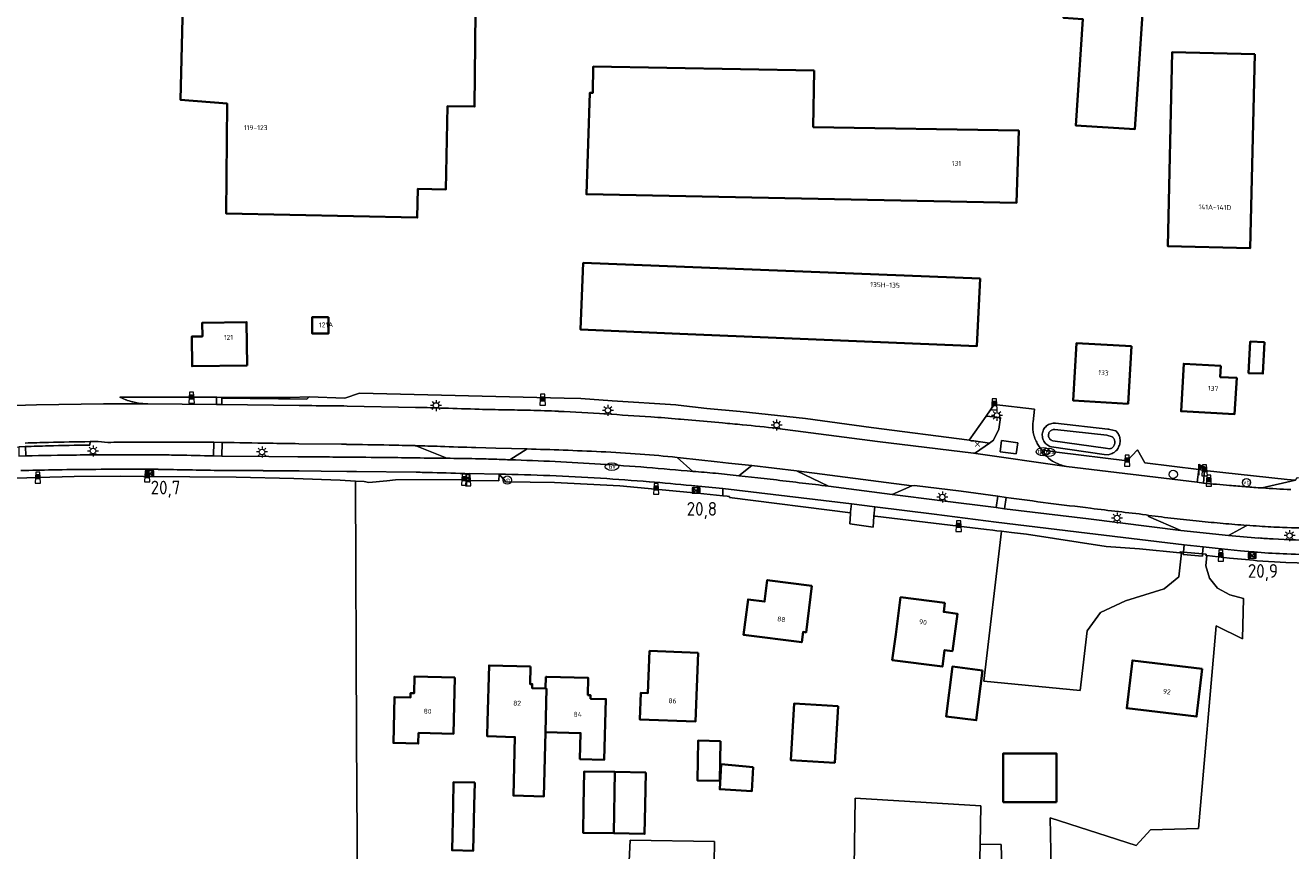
# Model space of a CAD drawing. Header units: metres. Extents: x 125158 to 132124, y 450612 to 454469.
# Tile 50 of 173: x 126433 to 126663, y 451492 to 451642. Entities that reach past the tile are written whole.
import ezdxf
from ezdxf.enums import TextEntityAlignment as Align

# ---------------------------------------------------------------- set-up
doc = ezdxf.new("R2010")
doc.units = ezdxf.units.M
doc.layers.get('0').update_dxf_attribs({"color": 8})
doc.layers.get('Defpoints').update_dxf_attribs({"color": 8})
for name, color, linetype, lineweight in [('B-XX-IE-MEUBILAIR_WEGMEUBILAIR-S', 8, 'Continuous', 25), ('B-XX-KL-ET_LS_OV_LICHTMAST-S', 8, 'Continuous', 25), ('B-XX-KL-GAS_PUT-S', 8, 'Continuous', 25), ('B-XX-KL-WATER_BRANDLEIDING_PUT-S', 8, 'Continuous', 25), ('B-XX-OG-BEBOUWING-GV', 8, 'Continuous', 35), ('B-XX-OG-BEBOUWING-T18', 8, 'Continuous', 18), ('B-XX-OG-TERREIN_CULTUURSCHEIDING-GV', 8, 'Continuous', 18), ('B-XX-OG-WATER-GV', 8, 'Continuous', 18), ('B-XX-OG-WATER_SLOOT-GV', 8, 'Continuous', 18), ('B-XX-OG-WEG-GV', 8, 'Continuous', 18), ('B-XX-VW-AFSLUITPAAL-S', 8, 'Continuous', 25), ('B-XX-VW-HECTOMETRERING-S', 8, 'Continuous', 25), ('B-XX-VW-VERKEERSTEKEN_BORD-S', 8, 'Continuous', 25), ('B-XX-VW-VERKEERSTEKEN_DRAAGCONSTRUCTIE-S', 8, 'Continuous', 25)]:
    doc.layers.add(name, color=color, linetype=linetype, lineweight=lineweight)
doc.layers.add('TOPOT30', color=1, linetype='Continuous')
doc.styles.add('ISO', font='iso', dxfattribs={"height": 5})
doc.styles.add('NLCS-ISO', font='NLCS-ISO.ttf')
doc.styles.add('NLCS-ISO-M-T18', font='NLCS-ISO.ttf', dxfattribs={"height": 1.8})

# ---------------------------------------------------------------- blocks, each defined once
blk = doc.blocks.new('SKL-WATER_BRANDKRAAN_BRANDPUT-SO')
at = {"color": 0, "linetype": 'ByBlock', "lineweight": 18}
blk.add_ellipse((0, 0), major_axis=(2.5, 0), ratio=0.54, dxfattribs=at)
at = {"color": 0, "linetype": 'ByBlock', "lineweight": 18, "style": 'NLCS-ISO'}
blk.add_text('bk', height=1.5, dxfattribs=at).set_placement((0.16, 0), align=Align.MIDDLE_CENTER)
blk = doc.blocks.new('SKL-GAS_PUT-SO')
at = {"color": 0, "linetype": 'ByBlock', "lineweight": 18}
blk.add_ellipse((0, 0), major_axis=(2.5, 0), ratio=0.601255, dxfattribs=at)
at = {"color": 0, "linetype": 'ByBlock', "lineweight": 18, "style": 'NLCS-ISO'}
blk.add_text('gas', height=1.8, dxfattribs=at).set_placement((0.12, 0.3), align=Align.MIDDLE_CENTER)
blk = doc.blocks.new('SAL-ONBEKEND SYMBOOL-SO')
at = {"color": 0, "linetype": 'ByBlock', "lineweight": -2, "const_width": 0.275, "flags": 128}
for points in [[(-0.875, 0.875), (0, 0)], [(-0.875, -0.875), (0, 0)], [(0, 0), (0.875, 0.875)], [(0, 0), (0.875, -0.875)]]:
    blk.add_lwpolyline(points, dxfattribs=at)
at = {"layer": 'Defpoints', "color": 0, "linetype": 'ByBlock', "lineweight": -2}
blk.add_point((0, 0), dxfattribs=at)
blk = doc.blocks.new('SIE-WEG_PAAL_VERKEERSBORD-SO')
at = {"color": 0, "linetype": 'ByBlock', "lineweight": 18}
blk.add_circle((0, 0), 1.5, dxfattribs=at)
at = {"color": 0, "linetype": 'ByBlock', "lineweight": 18, "style": 'NLCS-ISO'}
blk.add_text('vb', height=1.5, dxfattribs=at).set_placement((0, 0.13), align=Align.MIDDLE_CENTER)
blk = doc.blocks.new('SIE-WEG_PAAL_GRENSPAAL-SO')
at = {"linetype": 'ByBlock', "lineweight": 18}
h = blk.add_hatch(color=0, dxfattribs=at)
h.dxf.hatch_style = 1
h.paths.add_polyline_path([(0.90625, -0.5), (0.875, 0), (-0.875, 0), (-0.90625, -0.5)])
h.paths.add_polyline_path([(-0.8125, 1), (-0.84375, 0.5), (0.84375, 0.5), (0.8125, 1)])
at = {"color": 0, "linetype": 'ByBlock', "lineweight": 18}
blk.add_lwpolyline([(-1, -2), (1, -2), (0.75, 2), (-0.75, 2)], close=True, dxfattribs=at)
for points in [[(0.875, 0), (-0.875, 0)], [(0.84375, 0.5), (-0.84375, 0.5)], [(0.8125, 1), (-0.8125, 1)], [(0.90625, -0.5), (-0.90625, -0.5)]]:
    blk.add_lwpolyline(points, dxfattribs=at)
blk = doc.blocks.new('SVW-AFSLUITPAAL-SO')
at = {"lineweight": 18}
blk.add_circle((0, 0), 1.5, dxfattribs=at)
blk = doc.blocks.new('SKL-ET_OV_LICHTMAST-SO')
at = {"color": 0, "linetype": 'ByBlock', "lineweight": 18}
for points in [[(-1.25, 0), (-2, 0)], [(-1.41, 1.41), (-0.88, 0.88)], [(0, 2), (0, 1.25)], [(0.88, 0.88), (1.41, 1.41)], [(2, 0), (1.25, 0)], [(-1.41, -1.41), (-0.88, -0.88)], [(0, -1.25), (0, -2)], [(0.88, -0.88), (1.41, -1.41)]]:
    blk.add_lwpolyline(points, dxfattribs=at)
blk.add_circle((0, 0), 1, dxfattribs=at)
blk = doc.blocks.new('SIE-WEG_PAAL_HECTOMETERPAAL-SO')
at = {"color": 0, "linetype": 'ByBlock', "lineweight": 18}
blk.add_lwpolyline([(-1.44375, -0.94375), (1.44375, -0.94375), (1.44375, 0.94375), (-1.44375, 0.94375)], close=True, dxfattribs=at)
at = {"color": 0, "linetype": 'ByBlock', "lineweight": 18, "style": 'NLCS-ISO'}
blk.add_text('hm', height=1.5, dxfattribs=at).set_placement((0, 0), align=Align.MIDDLE_CENTER)
blk = doc.blocks.new('SIE-WEG_PAAL_VLAGGENMAST-SO')
at = {"linetype": 'ByBlock', "lineweight": 18}
h = blk.add_hatch(color=0, dxfattribs=at)
h.dxf.hatch_style = 1
h.paths.add_polyline_path([(0, 2), (2, 1), (0, 0)])
at = {"color": 0, "linetype": 'ByBlock', "lineweight": 18}
blk.add_lwpolyline([(0, 2), (0, -2)], dxfattribs=at)
blk.add_lwpolyline([(0, 2), (2, 1), (0, 0)], close=True, dxfattribs=at)
blk = doc.blocks.new('kilometerpaal')
at = {"color": 0}
for p, q in [((-0.44, 0.44), (0.44, -0.44)), ((-0.44, -0.44), (-0.44, 0.44)), ((0.44, 0.44), (-0.44, -0.44)), ((0.44, -0.44), (0.44, 0.44))]:
    blk.add_line(p, q, dxfattribs=at)
at = {"color": 0, "style": 'ISO'}
blk.add_attdef('KILOMETERPAAL', (0.59, 0.87), '', height=2.5, dxfattribs=at)

msp = doc.modelspace()

# ---------------------------------------------------------------- linework, layer by layer
at = {"layer": 'B-XX-OG-BEBOUWING-GV'}
for points in [[(126643.78, 451752.86), (126629.32, 451753.93), (126628.47, 451740.32), (126622.01, 451643.54), (126625.54, 451643.3), (126624.25, 451623.95), (126634.99, 451623.23), (126642.74, 451739.37)], [(126489.75, 451662.33), (126464.86, 451662.91), (126461.86, 451660.86), (126461.1, 451628.59), (126469.58, 451627.92), (126469.44, 451607.88), (126504.24, 451607.13), (126504.36, 451612.4), (126509.46, 451612.29), (126509.78, 451627.47), (126514.69, 451627.38), (126515.03, 451661.91)], [(126656.87, 451636.94), (126641.85, 451637.3), (126641.02, 451601.95), (126656.04, 451601.6)], [(126576.59, 451633.97), (126536.33, 451634.66), (126536.25, 451629.88), (126535.72, 451629.89), (126535.08, 451611.38), (126613.48, 451609.85), (126613.85, 451623), (126576.41, 451623.64)], [(126606.84, 451596.03), (126534.48, 451598.88), (126534, 451586.74), (126552.12, 451585.98), (126606.24, 451583.73)], [(126488.08, 451588.99), (126485.11, 451589.01), (126485.09, 451586.04), (126488.06, 451586.02)], [(126473.26, 451580.22), (126473.14, 451588.1), (126465.06, 451587.98), (126465.1, 451585.49), (126463.14, 451585.46), (126463.22, 451580.07)], [(126634.43, 451583.69), (126624.39, 451584.28), (126623.75, 451573.82), (126633.79, 451573.23)], [(126658.65, 451584.42), (126656.05, 451584.55), (126655.76, 451578.82), (126658.37, 451578.73)], [(126650.7, 451580.14), (126643.94, 451580.52), (126643.46, 451571.87), (126653.21, 451571.33), (126653.58, 451577.92), (126650.58, 451578.09)], [(126576.18, 451540.05), (126568.03, 451541.09), (126567.53, 451537.19), (126564.52, 451537.58), (126563.69, 451531.13), (126574.32, 451529.77), (126574.55, 451531.64), (126575.1, 451531.57)], [(126600.4, 451536.92), (126592.33, 451537.98), (126591.44, 451531.21), (126590.99, 451527.78), (126590.82, 451526.53), (126599.94, 451525.33), (126600.34, 451528.35), (126601.77, 451528.16), (126602.67, 451534.97), (126600.18, 451535.29)], [(126555.45, 451527.84), (126546.57, 451528.18), (126546.28, 451520.5), (126544.96, 451520.55), (126544.78, 451515.72), (126554.98, 451515.34)], [(126647.31, 451524.95), (126634.58, 451526.46), (126633.55, 451517.73), (126646.28, 451516.22)], [(126524.87, 451525.35), (126517.34, 451525.55), (126517.07, 451515.33), (126517.01, 451512.63), (126522.04, 451512.5), (126521.76, 451501.82), (126527.34, 451501.68), (126527.64, 451513.37), (126527.78, 451521.32), (126527.62, 451521.32), (126525.19, 451521.38), (126525.21, 451522.14), (126524.79, 451522.15)], [(126607.24, 451524.64), (126601.76, 451525.32), (126600.63, 451516.25), (126606.12, 451515.57)], [(126511.11, 451523.36), (126503.74, 451523.54), (126503.67, 451520.47), (126503.01, 451520.48), (126503, 451519.7), (126500.09, 451519.77), (126499.89, 451511.43), (126504.42, 451511.32), (126504.47, 451513.25), (126510.85, 451513.09)], [(126527.82, 451523.45), (126527.68, 451523.46), (126527.62, 451521.32), (126527.78, 451521.32), (126527.64, 451513.37), (126534.02, 451513.21), (126533.9, 451508.49), (126538.33, 451508.37), (126538.61, 451519.4), (126535.83, 451519.47), (126535.84, 451520.12), (126535.33, 451520.13), (126535.41, 451523.26)], [(126580.97, 451518.14), (126572.95, 451518.63), (126572.32, 451508.3), (126580.34, 451507.82)], [(126559.51, 451511.76), (126555.43, 451511.84), (126555.29, 451504.6), (126559.37, 451504.52)], [(126565.47, 451507.03), (126559.65, 451507.54), (126559.37, 451502.98), (126565.21, 451502.63)], [(126620.73, 451500.66), (126620.73, 451509.52), (126611.04, 451509.52), (126611.04, 451500.66)], [(126540.27, 451506.13), (126534.67, 451506.23), (126534.55, 451500), (126534.47, 451495.06), (126540.07, 451494.96)], [(126545.87, 451506.03), (126540.27, 451506.13), (126540.07, 451494.96), (126545.67, 451494.86), (126545.76, 451500)], [(126514.72, 451504.21), (126510.85, 451504.29), (126510.77, 451500), (126510.6, 451491.88), (126514.46, 451491.79), (126514.63, 451500)]]:
    msp.add_lwpolyline(points, close=True, dxfattribs=at)
at = {"layer": 'B-XX-OG-TERREIN_CULTUURSCHEIDING-GV'}
for points in [[(126625.54, 451643.3), (126622.01, 451643.54), (126628.47, 451740.32), (126629.32, 451753.93), (126643.78, 451752.86), (126642.74, 451739.37), (126634.99, 451623.23), (126624.25, 451623.95)], [(126461.1, 451628.59), (126461.86, 451660.86), (126464.86, 451662.91), (126489.75, 451662.33), (126515.03, 451661.91), (126514.69, 451627.38), (126509.78, 451627.47), (126509.46, 451612.29), (126504.36, 451612.4), (126504.24, 451607.13), (126469.44, 451607.88), (126469.58, 451627.92)], [(126641.02, 451601.95), (126641.85, 451637.3), (126656.87, 451636.94), (126656.04, 451601.6)], [(126535.08, 451611.38), (126535.72, 451629.89), (126536.25, 451629.88), (126536.33, 451634.66), (126576.59, 451633.97), (126576.41, 451623.64), (126613.85, 451623), (126613.48, 451609.85)], [(126534, 451586.74), (126534.48, 451598.88), (126606.84, 451596.03), (126606.24, 451583.73), (126552.12, 451585.98)], [(126485.09, 451586.04), (126485.11, 451589.01), (126488.08, 451588.99), (126488.06, 451586.02)], [(126463.22, 451580.07), (126463.14, 451585.46), (126465.1, 451585.49), (126465.06, 451587.98), (126473.14, 451588.1), (126473.26, 451580.22)], [(126623.75, 451573.82), (126624.39, 451584.28), (126634.43, 451583.69), (126633.79, 451573.23)], [(126655.76, 451578.82), (126656.05, 451584.55), (126658.65, 451584.42), (126658.37, 451578.73)], [(126643.46, 451571.87), (126643.94, 451580.52), (126650.7, 451580.14), (126650.58, 451578.09), (126653.58, 451577.92), (126653.21, 451571.33)], [(126604.82, 451566.56), (126604.87, 451566.56), (126605.03, 451566.52), (126605.19, 451566.49), (126605.43, 451566.46), (126605.44, 451566.46), (126605.68, 451566.45), (126608.51, 451566.07), (126609.24, 451566.58), (126610.24, 451568.59), (126610.54, 451570.72), (126607.92, 451570.96)], [(126618.15, 451567.47), (126618.15, 451567.68), (126618.18, 451567.9), (126618.23, 451568.11), (126618.31, 451568.31), (126618.4, 451568.51), (126618.51, 451568.7), (126618.63, 451568.87), (126618.78, 451569.03), (126618.94, 451569.18), (126619.11, 451569.31), (126619.3, 451569.42), (126619.49, 451569.51), (126619.7, 451569.59), (126619.91, 451569.64), (126620.12, 451569.67), (126620.34, 451569.68), (126620.53, 451569.67), (126630.12, 451568.61), (126630.29, 451568.59), (126630.49, 451568.55), (126631.55, 451568.31), (126631.96, 451567.82), (126632.06, 451567.64), (126632.15, 451567.46), (126632.21, 451567.27), (126632.27, 451567.07), (126632.31, 451566.87), (126632.33, 451566.67), (126632.34, 451566.46), (126632.33, 451566.26), (126632.3, 451566.06), (126632.26, 451565.86), (126632.21, 451565.66), (126632.13, 451565.47), (126632.05, 451565.29), (126631.95, 451565.11), (126631.83, 451564.94), (126631.71, 451564.78), (126631.57, 451564.63), (126631.41, 451564.5), (126631.25, 451564.37), (126631.08, 451564.26), (126630.91, 451564.16), (126630.72, 451564.08), (126630.53, 451564.01), (126630.33, 451563.95), (126630.13, 451563.91), (126629.42, 451563.97), (126619.8, 451565.36), (126619.54, 451565.45), (126619.34, 451565.54), (126619.15, 451565.65), (126618.98, 451565.77), (126618.82, 451565.92), (126618.67, 451566.07), (126618.54, 451566.25), (126618.42, 451566.43), (126618.33, 451566.62), (126618.25, 451566.83), (126618.19, 451567.04), (126618.16, 451567.25)], [(126612.55, 451549.77), (126610.74, 451549.98), (126607.49, 451522.7), (126625.04, 451520.95), (126626.31, 451531.83), (126628.77, 451535.16), (126633.29, 451537.31), (126640.35, 451539.53), (126643.05, 451541.67), (126643.53, 451546.04), (126643.23, 451546.07), (126643.23, 451546.05), (126635.85, 451546.79), (126629.78, 451547.19), (126615.26, 451549.45)], [(126567.53, 451537.19), (126568.03, 451541.09), (126576.18, 451540.05), (126575.1, 451531.57), (126574.55, 451531.64), (126574.32, 451529.77), (126563.69, 451531.13), (126564.52, 451537.58)], [(126591.44, 451531.21), (126592.33, 451537.98), (126600.4, 451536.92), (126600.18, 451535.29), (126602.67, 451534.97), (126601.77, 451528.16), (126600.34, 451528.35), (126599.94, 451525.33), (126590.82, 451526.53), (126590.99, 451527.78)], [(126555.45, 451527.84), (126554.98, 451515.34), (126544.78, 451515.72), (126544.96, 451520.55), (126546.28, 451520.5), (126546.57, 451528.18)], [(126633.55, 451517.73), (126634.58, 451526.46), (126647.31, 451524.95), (126646.28, 451516.22)], [(126527.64, 451513.37), (126527.34, 451501.68), (126521.76, 451501.82), (126522.04, 451512.5), (126517.01, 451512.63), (126517.07, 451515.33), (126517.34, 451525.55), (126524.87, 451525.35), (126524.79, 451522.15), (126525.21, 451522.14), (126525.19, 451521.38), (126527.62, 451521.32), (126527.68, 451523.46), (126527.82, 451523.45), (126535.41, 451523.26), (126535.33, 451520.13), (126535.84, 451520.12), (126535.83, 451519.47), (126538.61, 451519.4), (126538.33, 451508.37), (126533.9, 451508.49), (126534.02, 451513.21)], [(126600.63, 451516.25), (126601.76, 451525.32), (126607.24, 451524.64), (126606.12, 451515.57)], [(126504.47, 451513.25), (126504.42, 451511.32), (126499.89, 451511.43), (126500.09, 451519.77), (126503, 451519.7), (126503.01, 451520.48), (126503.67, 451520.47), (126503.74, 451523.54), (126511.11, 451523.36), (126510.85, 451513.09)], [(126580.97, 451518.14), (126580.34, 451507.82), (126572.32, 451508.3), (126572.95, 451518.63)], [(126559.51, 451511.76), (126559.37, 451504.52), (126555.29, 451504.6), (126555.43, 451511.84)], [(126559.37, 451502.98), (126559.65, 451507.54), (126565.47, 451507.03), (126565.21, 451502.63)], [(126611.04, 451509.52), (126620.73, 451509.52), (126620.73, 451500.66), (126611.04, 451500.66)], [(126545.87, 451506.03), (126545.76, 451500), (126545.67, 451494.86), (126540.07, 451494.96), (126534.47, 451495.06), (126534.55, 451500), (126534.67, 451506.23), (126540.27, 451506.13)], [(126514.72, 451504.21), (126514.63, 451500), (126514.46, 451491.79), (126510.6, 451491.88), (126510.77, 451500), (126510.85, 451504.29)]]:
    msp.add_lwpolyline(points, close=True, dxfattribs=at)
for points in [[(126430.82, 451572.91), (126434.87, 451573.02), (126438.93, 451573.11), (126442.99, 451573.17), (126447.05, 451573.21), (126451.11, 451573.22), (126455.16, 451573.21), (126454.59, 451573.23), (126454.23, 451573.26), (126454.11, 451573.27), (126454.02, 451573.28), (126454.02, 451573.28), (126453.45, 451573.35), (126452.89, 451573.45), (126452.39, 451573.57), (126452.3, 451573.59), (126451.73, 451573.75), (126451.44, 451573.84), (126451.22, 451573.92), (126451.16, 451573.94), (126450.6, 451574.16), (126450.05, 451574.41), (126450.18, 451574.41), (126453.8, 451574.41), (126467.65, 451574.42), (126467.69, 451574.42), (126468.6, 451574.38), (126481.07, 451574.38), (126484.55, 451574.47), (126491.04, 451574.27), (126493.73, 451575.13), (126531.02, 451574.26), (126534.04, 451574.2), (126539.75, 451573.77), (126551.34, 451573.03), (126551.82, 451572.97), (126557.03, 451572.37), (126563.07, 451571.83), (126574.98, 451570.51), (126586.99, 451568.87), (126604.87, 451566.56), (126604.82, 451566.56), (126607.92, 451570.96), (126609.41, 451573.11), (126616.72, 451572.22), (126616.48, 451569.92)], [(126616.43, 451568.45), (126616.47, 451568.11), (126616.5, 451567.94), (126616.53, 451567.78), (126616.62, 451567.45)], [(126618.02, 451564.8), (126620.83, 451564.42), (126633.62, 451562.83), (126635.52, 451564.81), (126636.86, 451562.45), (126646.71, 451561.23), (126647.73, 451561.08), (126662.77, 451559.45), (126664.28, 451559.32), (126664.68, 451559.79), (126668.04, 451559.6), (126668.33, 451559.19), (126670.13, 451558.47), (126672.64, 451557.47), (126672.73, 451558.18), (126681.29, 451558.53), (126681.29, 451559.62), (126681.77, 451559.66), (126689.3, 451560.35), (126689.03, 451562.93), (126745.7, 451568.67), (126746.95, 451568.8)], [(126493.6, 451448.64), (126493.2, 451512.37), (126492.99, 451559.14), (126490.18, 451559.33), (126481.77, 451559.62), (126471.25, 451559.85), (126462.82, 451559.88), (126454.37, 451559.96), (126450.16, 451560.04), (126441.74, 451559.96), (126435.11, 451559.78), (126429.12, 451559.6)], [(126619.78, 451488.69), (126619.59, 451497.78), (126635.23, 451492.75), (126637.85, 451495.57), (126646.64, 451495.84), (126649.81, 451532.74), (126654.63, 451530.41), (126654.84, 451537.77), (126652.33, 451538.43), (126650.08, 451539.62), (126648.62, 451541.47), (126647.96, 451543.72), (126648.11, 451545.55), (126647.98, 451545.56), (126648, 451545.84), (126647.37, 451545.9), (126647.35, 451545.76), (126647.33, 451545.48), (126643.85, 451545.75), (126643.89, 451546.18), (126643.25, 451546.23), (126643.23, 451546.07), (126643.53, 451546.04), (126643.05, 451541.67), (126640.35, 451539.53), (126633.29, 451537.31), (126628.77, 451535.16), (126626.31, 451531.83), (126625.04, 451520.95), (126607.49, 451522.7), (126610.74, 451549.98), (126609.84, 451550.09), (126609.15, 451550.17), (126608.01, 451550.3), (126602.91, 451550.92), (126587.68, 451552.72), (126587.48, 451552.75), (126587.33, 451550.73), (126583.08, 451551.33), (126583.18, 451553.14), (126583.19, 451553.34), (126561.12, 451556.12), (126561.13, 451556.32), (126560.73, 451556.37), (126559.92, 451556.45), (126555.33, 451556.95), (126541.17, 451558.27), (126529.27, 451558.89), (126520.41, 451558.99), (126519.19, 451560.4), (126519.09, 451559.15), (126513.69, 451559.23), (126513.34, 451559.25), (126512.79, 451559.4), (126500.3, 451559.36), (126498.68, 451559.19), (126495.43, 451558.86), (126494.58, 451559.04), (126492.99, 451559.14), (126493.2, 451512.37), (126493.6, 451448.64)], [(126668.72, 451544.14), (126662.55, 451544.28), (126657.34, 451544.63), (126656.66, 451544.73), (126652.29, 451545.1), (126648.11, 451545.55), (126647.96, 451543.72), (126648.62, 451541.47), (126650.08, 451539.62), (126652.33, 451538.43), (126654.84, 451537.77), (126654.63, 451530.41), (126649.81, 451532.74), (126646.64, 451495.84), (126637.85, 451495.57), (126635.23, 451492.75), (126619.59, 451497.78), (126619.78, 451488.69), (126610.79, 451488.69), (126610.66, 451492.92), (126606.8, 451492.98), (126605.77, 451448.66), (126672.31, 451449.2)], [(126605.77, 451448.66), (126606.8, 451492.98), (126606.96, 451499.94), (126584.07, 451501.39), (126583.63, 451472.01)], [(126583.63, 451472.01), (126584.07, 451501.39), (126606.96, 451499.94), (126606.8, 451492.98), (126610.66, 451492.92), (126610.79, 451488.69)], [(126558.18, 451477.89), (126558.4, 451493.45), (126543.05, 451493.72), (126542.71, 451486.07)], [(126542.71, 451486.07), (126543.05, 451493.72), (126558.4, 451493.45), (126558.18, 451477.89)]]:
    msp.add_lwpolyline(points, dxfattribs=at)
for centre, radius, start, end in [((126625.15, 451568.92), 8.73, 173.3914, 179.8825), ((126626.27, 451568.97), 9.85, 180.2293, 183.064), ((126624.57, 451570.02), 8.35, 197.9042, 205.7359), ((126624.41, 451569.95), 8.18, 205.763, 211.8179), ((126629.04, 451572.81), 13.62, 211.7786, 216.0123)]:
    msp.add_arc(centre, radius, start, end, dxfattribs=at)
at = {"layer": 'B-XX-OG-WATER-GV'}
msp.add_lwpolyline([(126629.92, 451567.49), (126620.44, 451568.55), (126620.31, 451568.55), (126620.13, 451568.53), (126619.99, 451568.49), (126619.86, 451568.44), (126619.74, 451568.37), (126619.64, 451568.28), (126619.51, 451568.15), (126619.43, 451568.03), (126619.37, 451567.91), (126619.32, 451567.78), (126619.29, 451567.65), (126619.28, 451567.46), (126619.3, 451567.28), (126619.36, 451567.1), (126619.44, 451566.93), (126619.55, 451566.79), (126619.69, 451566.66), (126619.8, 451566.58), (126619.92, 451566.52), (126620.05, 451566.47), (126629.65, 451565.11), (126630.47, 451565.01), (126630.56, 451565.04), (126630.68, 451565.09), (126630.81, 451565.16), (126630.92, 451565.25), (126631.02, 451565.34), (126631.12, 451565.45), (126631.2, 451565.57), (126631.26, 451565.7), (126631.31, 451565.83), (126631.35, 451565.96), (126631.37, 451566.1), (126631.37, 451566.25), (126631.36, 451566.39), (126631.33, 451566.53), (126631.29, 451566.66), (126631.23, 451566.79), (126631.16, 451566.91), (126631.07, 451567.02), (126630.98, 451567.13), (126630.87, 451567.22)], close=True, dxfattribs=at)
at = {"layer": 'B-XX-OG-WATER_SLOOT-GV'}
for points in [[(126620.53, 451569.67), (126620.34, 451569.68), (126620.12, 451569.67), (126619.91, 451569.64), (126619.7, 451569.59), (126619.49, 451569.51), (126619.3, 451569.42), (126619.11, 451569.31), (126618.94, 451569.18), (126618.78, 451569.03), (126618.63, 451568.87), (126618.51, 451568.7), (126618.4, 451568.51), (126618.31, 451568.31), (126618.23, 451568.11), (126618.18, 451567.9), (126618.15, 451567.68), (126618.15, 451567.47), (126618.16, 451567.25), (126618.19, 451567.04), (126618.25, 451566.83), (126618.33, 451566.62), (126618.42, 451566.43), (126618.54, 451566.25), (126618.67, 451566.07), (126618.82, 451565.92), (126618.98, 451565.77), (126619.15, 451565.65), (126619.34, 451565.54), (126619.54, 451565.45), (126619.8, 451565.36), (126629.42, 451563.97), (126630.13, 451563.91), (126630.33, 451563.95), (126630.53, 451564.01), (126630.72, 451564.08), (126630.91, 451564.16), (126631.08, 451564.26), (126631.25, 451564.37), (126631.41, 451564.5), (126631.57, 451564.63), (126631.71, 451564.78), (126631.83, 451564.94), (126631.95, 451565.11), (126632.05, 451565.29), (126632.13, 451565.47), (126632.21, 451565.66), (126632.26, 451565.86), (126632.3, 451566.06), (126632.33, 451566.26), (126632.34, 451566.46), (126632.33, 451566.67), (126632.31, 451566.87), (126632.27, 451567.07), (126632.21, 451567.27), (126632.15, 451567.46), (126632.06, 451567.64), (126631.96, 451567.82), (126631.55, 451568.31), (126630.49, 451568.55), (126630.29, 451568.59), (126630.12, 451568.61)], [(126620.31, 451568.55), (126620.44, 451568.55), (126629.92, 451567.49), (126630.87, 451567.22), (126630.98, 451567.13), (126631.07, 451567.02), (126631.16, 451566.91), (126631.23, 451566.79), (126631.29, 451566.66), (126631.33, 451566.53), (126631.36, 451566.39), (126631.37, 451566.25), (126631.37, 451566.1), (126631.35, 451565.96), (126631.31, 451565.83), (126631.26, 451565.7), (126631.2, 451565.57), (126631.12, 451565.45), (126631.02, 451565.34), (126630.92, 451565.25), (126630.81, 451565.16), (126630.68, 451565.09), (126630.56, 451565.04), (126630.47, 451565.01), (126629.65, 451565.11), (126620.05, 451566.47), (126619.92, 451566.52), (126619.8, 451566.58), (126619.69, 451566.66), (126619.55, 451566.79), (126619.44, 451566.93), (126619.36, 451567.1), (126619.3, 451567.28), (126619.28, 451567.46), (126619.29, 451567.65), (126619.32, 451567.78), (126619.37, 451567.91), (126619.43, 451568.03), (126619.51, 451568.15), (126619.64, 451568.28), (126619.74, 451568.37), (126619.86, 451568.44), (126619.99, 451568.49), (126620.13, 451568.53)]]:
    msp.add_lwpolyline(points, close=True, dxfattribs=at)
at = {"layer": 'B-XX-OG-WEG-GV'}
for points in [[(126450.18, 451574.41), (126450.05, 451574.41), (126450.6, 451574.16), (126451.16, 451573.94), (126451.22, 451573.92), (126451.44, 451573.84), (126451.73, 451573.75), (126452.3, 451573.59), (126452.39, 451573.57), (126452.89, 451573.45), (126453.45, 451573.35), (126454.02, 451573.28), (126454.02, 451573.28), (126454.11, 451573.27), (126454.23, 451573.26), (126454.59, 451573.23), (126455.16, 451573.21), (126467.65, 451573.08), (126467.65, 451574.17), (126467.65, 451574.42), (126453.8, 451574.41)], [(126467.65, 451574.42), (126467.65, 451574.17), (126467.65, 451573.08), (126468.63, 451573.08), (126468.6, 451574.24), (126468.6, 451574.38), (126467.69, 451574.42)], [(126468.6, 451574.24), (126484.14, 451574.04), (126484.55, 451574.47), (126481.07, 451574.38), (126468.6, 451574.38)], [(126432.77, 451565.42), (126431.62, 451565.38), (126431.66, 451563.7), (126432.93, 451563.72), (126432.85, 451565.43)], [(126468.71, 451566.19), (126467.2, 451566.23), (126467.08, 451563.71), (126468.64, 451563.69)], [(126610.48, 451564.48), (126610.73, 451566.53), (126613.67, 451566.11), (126613.42, 451564.07)], [(126610.48, 451564.48), (126613.42, 451564.07), (126613.67, 451566.11), (126610.73, 451566.53)], [(126513.69, 451559.23), (126519.09, 451559.15), (126519.19, 451560.4), (126513.76, 451560.49)], [(126579.16, 451558.2), (126590.81, 451556.7), (126594.37, 451558.27), (126573.35, 451561.02)], [(126647.52, 451558.77), (126647.73, 451561.08), (126646.71, 451561.23), (126646.35, 451558.91)], [(126559.92, 451556.45), (126559.93, 451557.15), (126559.94, 451557.78), (126555.41, 451558.19), (126555.37, 451557.65), (126555.33, 451556.95)], [(126609.74, 451554.29), (126610.06, 451556.37), (126603.38, 451557.31), (126594.84, 451558.34), (126594.37, 451558.27), (126590.81, 451556.7), (126599.46, 451555.62)], [(126583.19, 451553.34), (126583.21, 451553.54), (126583.4, 451554.99), (126559.94, 451557.78), (126559.93, 451557.15), (126559.92, 451556.45), (126560.73, 451556.37), (126561.13, 451556.32), (126561.12, 451556.12)], [(126609.74, 451554.29), (126611.26, 451554.08), (126611.55, 451556.15), (126610.06, 451556.37)], [(126583.4, 451554.99), (126583.21, 451553.54), (126583.19, 451553.34), (126583.18, 451553.14), (126583.08, 451551.33), (126587.33, 451550.73), (126587.48, 451552.75), (126587.61, 451554.46)], [(126587.61, 451554.46), (126587.48, 451552.75), (126587.68, 451552.72), (126602.91, 451550.92), (126608.01, 451550.3), (126609.15, 451550.17), (126609.84, 451550.09), (126610.74, 451549.98), (126612.55, 451549.77), (126615.26, 451549.45), (126629.78, 451547.19), (126635.85, 451546.79), (126643.23, 451546.05), (126643.23, 451546.07), (126643.25, 451546.23), (126643.89, 451546.18), (126644.01, 451547.49), (126626.33, 451549.67), (126609.74, 451551.65), (126598.44, 451553.08)], [(126647.37, 451545.9), (126647.48, 451547.16), (126644.01, 451547.49), (126643.89, 451546.18)], [(126647.35, 451545.76), (126647.37, 451545.9), (126643.89, 451546.18), (126643.85, 451545.75), (126647.33, 451545.48)]]:
    msp.add_lwpolyline(points, close=True, dxfattribs=at)
for points in [[(126493.73, 451575.13), (126491.04, 451574.27), (126484.55, 451574.47), (126484.14, 451574.04), (126468.6, 451574.24), (126468.63, 451573.08), (126482.72, 451572.89)], [(126569.87, 451568.73), (126588.12, 451566.36), (126605.64, 451564.22), (126605.95, 451564.27), (126608.51, 451566.07), (126605.68, 451566.45), (126605.44, 451566.46), (126605.43, 451566.46), (126605.19, 451566.49), (126605.03, 451566.52), (126604.87, 451566.56), (126586.99, 451568.87), (126574.98, 451570.51), (126563.07, 451571.83), (126557.03, 451572.37), (126551.82, 451572.97), (126551.34, 451573.03), (126539.75, 451573.77), (126534.04, 451574.2), (126531.02, 451574.26), (126493.73, 451575.13)], [(126455.16, 451573.21), (126451.11, 451573.22), (126447.05, 451573.21), (126442.99, 451573.17), (126438.93, 451573.11), (126434.87, 451573.02), (126430.82, 451572.91), (126426.76, 451572.77), (126422.71, 451572.6)], [(126482.72, 451572.89), (126468.63, 451573.08), (126467.65, 451573.08), (126455.16, 451573.21)], [(126491.48, 451572.8), (126503.9, 451572.56), (126504.21, 451572.55)], [(126504.21, 451572.55), (126503.9, 451572.56), (126491.48, 451572.8)], [(126616.48, 451569.92), (126616.72, 451572.22), (126609.41, 451573.11), (126607.92, 451570.96), (126610.54, 451570.72), (126610.24, 451568.59), (126609.24, 451566.58), (126608.51, 451566.07), (126605.95, 451564.27)], [(126551.85, 451570.44), (126552.15, 451570.42), (126552.23, 451570.41), (126559.89, 451569.74)], [(126552.23, 451570.41), (126552.15, 451570.42), (126551.85, 451570.44)], [(126559.89, 451569.74), (126552.23, 451570.41)], [(126647.52, 451558.77), (126646.35, 451558.91), (126622.58, 451561.8), (126605.64, 451564.22), (126588.12, 451566.36), (126569.87, 451568.73)], [(126616.62, 451567.45), (126616.53, 451567.78), (126616.5, 451567.94), (126616.47, 451568.11), (126616.43, 451568.45)], [(126422.92, 451565.06), (126428.05, 451565.25), (126431.62, 451565.38), (126432.77, 451565.42), (126432.85, 451565.43)], [(126432.85, 451565.43), (126432.93, 451563.72)], [(126447.83, 451566.18), (126446.11, 451566.32), (126444.61, 451566.33), (126444.57, 451565.69)], [(126444.57, 451565.69), (126444.61, 451566.33)], [(126444.61, 451566.33), (126446.11, 451566.32), (126447.83, 451566.18)], [(126467.08, 451563.71), (126467.2, 451566.23)], [(126467.2, 451566.23), (126468.71, 451566.19)], [(126468.71, 451566.19), (126468.64, 451563.69), (126477.2, 451563.61), (126482.47, 451563.57), (126486.51, 451563.53)], [(126491.35, 451565.83), (126490.45, 451565.84), (126482.65, 451565.95)], [(126482.65, 451565.95), (126490.45, 451565.84), (126491.35, 451565.83)], [(126509.61, 451563.28), (126503.88, 451565.59)], [(126503.88, 451565.59), (126509.61, 451563.28)], [(126521.1, 451563.02), (126524.25, 451564.99), (126518.55, 451565.14), (126514.91, 451565.24)], [(126514.91, 451565.24), (126518.55, 451565.14), (126524.25, 451564.99)], [(126432.93, 451563.72), (126431.66, 451563.7)], [(126447.75, 451563.91), (126453.57, 451563.91), (126455.11, 451563.91), (126457.38, 451563.9)], [(126455.11, 451563.91), (126453.57, 451563.91), (126447.75, 451563.91)], [(126457.38, 451563.9), (126455.11, 451563.91)], [(126486.51, 451563.53), (126482.47, 451563.57), (126477.2, 451563.61), (126468.64, 451563.69), (126467.08, 451563.71)], [(126524.25, 451564.99), (126521.1, 451563.02)], [(126554.46, 451560.88), (126551.62, 451563.43)], [(126552.19, 451563.37), (126551.62, 451563.43), (126554.46, 451560.88)], [(126551.62, 451563.43), (126552.19, 451563.37), (126558.9, 451562.64), (126560.95, 451562.42), (126565.21, 451561.95), (126573.35, 451561.02), (126594.37, 451558.27), (126594.84, 451558.34), (126603.38, 451557.31), (126610.06, 451556.37), (126611.55, 451556.15)], [(126562.87, 451560.11), (126565.21, 451561.95), (126560.95, 451562.42), (126558.9, 451562.64), (126552.19, 451563.37)], [(126605.95, 451564.27), (126605.64, 451564.22), (126622.58, 451561.8)], [(126622.58, 451561.8), (126646.35, 451558.91), (126646.71, 451561.23), (126636.86, 451562.45), (126635.52, 451564.81), (126633.62, 451562.83), (126620.83, 451564.42), (126618.02, 451564.8)], [(126441.74, 451559.96), (126450.16, 451560.04), (126454.37, 451559.96), (126462.82, 451559.88), (126471.25, 451559.85), (126481.77, 451559.62), (126490.18, 451559.33), (126492.99, 451559.14), (126494.58, 451559.04), (126495.43, 451558.86), (126498.68, 451559.19), (126500.3, 451559.36), (126512.79, 451559.4), (126513.34, 451559.25), (126513.69, 451559.23), (126513.76, 451560.49)], [(126504.05, 451560.73), (126493.16, 451560.85), (126491.4, 451560.87), (126486.75, 451560.93), (126482.73, 451560.98)], [(126482.73, 451560.98), (126486.75, 451560.93), (126491.4, 451560.87), (126493.16, 451560.85), (126504.05, 451560.73)], [(126513.76, 451560.49), (126519.19, 451560.4)], [(126565.21, 451561.95), (126562.87, 451560.11), (126566.29, 451559.73), (126569.71, 451559.34)], [(126579.16, 451558.2), (126573.35, 451561.02), (126565.21, 451561.95)], [(126647.73, 451561.08), (126647.52, 451558.77)], [(126658.21, 451557.88), (126664.28, 451559.32), (126662.77, 451559.45), (126647.73, 451561.08)], [(126405.51, 451559.55), (126405.64, 451557.79), (126406.51, 451557.89), (126406.52, 451557.78), (126406.53, 451557.73), (126406.54, 451557.67), (126408.19, 451557.82), (126408.18, 451558.1), (126408.33, 451558.11), (126415.15, 451558.67), (126422.8, 451559.28), (126429.12, 451559.6), (126435.11, 451559.78), (126441.74, 451559.96)], [(126519.19, 451560.4), (126520.41, 451558.99), (126529.27, 451558.89), (126541.17, 451558.27), (126555.33, 451556.95), (126555.37, 451557.65), (126555.41, 451558.19)], [(126555.41, 451558.19), (126559.94, 451557.78), (126583.4, 451554.99), (126587.61, 451554.46), (126598.44, 451553.08), (126609.74, 451551.65), (126626.33, 451549.67), (126644.01, 451547.49), (126647.48, 451547.16), (126649.68, 451546.92), (126651.97, 451546.68), (126654.25, 451546.45), (126656.52, 451546.23)], [(126569.71, 451559.34), (126566.29, 451559.73), (126562.87, 451560.11)], [(126590.81, 451556.7), (126579.16, 451558.2)], [(126664.28, 451559.32), (126658.21, 451557.88)], [(126652.07, 451549.19), (126643.43, 451550.1), (126626.6, 451552.28), (126611.26, 451554.08), (126609.74, 451554.29), (126599.46, 451555.62), (126590.81, 451556.7)], [(126611.55, 451556.15), (126611.26, 451554.08), (126626.6, 451552.28), (126643.43, 451550.1)], [(126643.43, 451550.1), (126637.5, 451552.69), (126637.57, 451552.87), (126637.07, 451553.01)], [(126637.07, 451553.01), (126637.57, 451552.87)], [(126637.57, 451552.87), (126637.5, 451552.69), (126643.43, 451550.1), (126652.07, 451549.19)], [(126652.07, 451549.19), (126655.43, 451551.07)], [(126655.43, 451551.07), (126652.07, 451549.19)], [(126656.52, 451546.23), (126654.25, 451546.45), (126651.97, 451546.68), (126649.68, 451546.92), (126647.48, 451547.16), (126647.37, 451545.9), (126648, 451545.84), (126647.98, 451545.56), (126648.11, 451545.55), (126652.29, 451545.1), (126656.66, 451544.73), (126657.34, 451544.63), (126662.55, 451544.28)], [(126662.55, 451544.28), (126668.72, 451544.14), (126674.76, 451544.17), (126678.24, 451544.27), (126685.16, 451544.46), (126685.21, 451544.46), (126685.57, 451544.51), (126685.44, 451545.5), (126685.37, 451546.05)]]:
    msp.add_lwpolyline(points, dxfattribs=at)
at = {"layer": 'B-XX-OG-WEG-GV', "extrusion": (0, 0, -1)}
for centre, radius, start, end in [((-126469.48, 449662.39), 1910.55, 90.39709, 90.58294), ((-126486.1, 451296.54), 276.32, 90.5841, 91.1154), ((-126490.44, 451013.38), 559.35, 91.4108, 91.9155), ((-126542.58, 452579.23), 1007.37, 271.53895, 271.90261), ((-126525.05, 451933.23), 361.14, 270.7697, 271.5111), ((-126515.86, 451234.33), 337.82, 90.7367, 91.5267), ((-126518.62, 451338.21), 233.91, 91.5277, 92.7793), ((-126497.39, 450900.32), 672.31, 92.77692, 93.50624), ((-126474.32, 450526.45), 1046.89, 93.51535, 93.97217), ((-126520.27, 451189.78), 381.97, 93.9881, 94.7429), ((-126534.44, 451280.66), 290.19, 95.0305, 95.7434), ((-126625.15, 451568.92), 8.73, 0.1175, 6.6086), ((-126474.18, 450679.45), 894.42, 95.73049, 96.14178), ((-126626.27, 451568.97), 9.85, 356.936, 359.7707), ((-126624.57, 451570.02), 8.35, 334.2641, 342.0958), ((-126443.75, 451268.84), 297.42, 87.8933, 88.7045), ((-126443.98, 451258.55), 307.08, 87.9228, 88.6939), ((-126458.71, 450600.38), 965.42, 88.71047, 89.161), ((-126458.75, 450601.01), 965.42, 88.71047, 89.161), ((-126458.45, 450548.17), 1018.07, 89.40236, 89.65568), ((-126457.43, 450877.99), 688.25, 89.57562, 89.80764), ((-126457.27, 451197.94), 368.3, 89.6662, 89.9329), ((-126460.29, 450446.5), 1119.75, 89.82318, 90.08839), ((-126460.21, 450225.69), 1340.56, 90.07716, 90.29869), ((-126532.3, 454681.57), 3116.03, 271.01096, 271.16945), ((-126498.78, 452757.16), 1191.32, 270.77568, 271.03181), ((-126469.43, 450052.03), 1513.95, 90.82955, 91.12277), ((-126487.07, 450932.25), 633.56, 91.08821, 91.52114), ((-126488.45, 450983.13), 582.66, 91.51779, 91.96729), ((-126544.94, 452617.39), 1052.58, 271.63498, 271.98642), ((-126624.41, 451569.95), 8.18, 328.1821, 334.237), ((-126629.04, 451572.81), 13.62, 323.9877, 328.2214), ((-126456.88, 450459.76), 1104.22, 88.75737, 89.23399), ((-126447.28, 451185.56), 378.36, 89.2175, 90.0707), ((-126457.04, 451373.72), 190.18, 90.1038, 91.0884), ((-126445.82, 450830.06), 733.96, 91.15784, 91.65956), ((-127390.6, 568091.62), 116531.59, 270.442237, 270.4445243), ((-126475.47, 449574.87), 1988.69, 90.45211, 90.66739), ((-126446.67, 447271.7), 4292.04, 90.69358, 90.8402), ((-126507.66, 451221.19), 342.1, 90.3264, 90.7657), ((-126507.7, 451222.63), 340.65, 90.7622, 91.2035), ((-126507.51, 451219.48), 343.81, 91.2249, 91.7456), ((-126507.55, 451219.46), 343.82, 91.7386, 92.2593), ((-126504.26, 451041.61), 521.68, 91.8503, 92.7597), ((-126505.34, 450884.6), 680.65, 91.59165, 92.14879), ((-126504.73, 450860.76), 704.5, 92.12611, 92.68598), ((-126526.55, 451324.23), 240.51, 92.6674, 94.3649), ((-126528.32, 451346.01), 218.67, 94.3371, 96.1174), ((-126628.89, 451572.73), 13.45, 317.3223, 323.9111), ((-126622.5, 451566.83), 4.76, 296.776, 317.3019), ((-126447.29, 451041.05), 520.21, 88.3155, 88.9533), ((-126451.01, 450808.28), 753.01, 88.9942, 89.52367), ((-126453.22, 450487.98), 1073.32, 89.54755, 89.9467), ((-126452.51, 451196.06), 365.24, 89.9554, 90.4047), ((-126452.21, 451099), 462.3, 90.3563, 90.5951), ((-126452.24, 451131.25), 430.04, 90.6359, 91.3786), ((-126472.03, 451953.55), 392.49, 270.5998, 271.378), ((-126477.8, 452511.35), 950.32, 270.09738, 270.59576), ((-126474.94, 450931.51), 629.52, 90.11326, 90.70924), ((-126501.98, 451363.78), 196.97, 90.6011, 91.4588), ((-126482.49, 450599.02), 961.97, 91.45992, 91.86261), ((-126504.28, 451040.43), 522.86, 92.7519, 93.6592), ((-126504.13, 451036.47), 526.82, 93.6472, 94.5647), ((-126503.35, 451027.75), 535.57, 94.5741, 95.4766), ((-126545.03, 451411.07), 150.11, 93.6045, 94.3978), ((-126544.99, 451410.14), 151.03, 94.3834, 95.1714), ((-126544.94, 451409.16), 152.01, 95.1574, 95.9663), ((-126624.49, 451570.78), 9.18, 281.9843, 296.7312), ((-126510.11, 451114.61), 445.89, 91.1673, 92.3548), ((-126510.05, 451114.04), 446.46, 92.3591, 93.5452), ((-126510.3, 451117.38), 443.11, 93.5392, 94.6907), ((-126509.82, 451111.23), 449.28, 94.688, 95.6699), ((-126521.53, 451228.47), 331.46, 95.6585, 95.8668), ((-126543.38, 451395.86), 165.41, 96.0247, 96.7678), ((-126388.62, 450004.29), 1565.55, 96.64238, 96.81665), ((-126378.98, 449931.87), 1638.61, 96.85076, 97.0173), ((-126683.55, 451926.67), 369.66, 275.2228, 275.5944), ((-126687.06, 451965.43), 408.58, 274.8814, 275.2175), ((-126683.94, 451929.97), 372.98, 274.4123, 274.868), ((-126758.05, 452643.62), 1097.3, 277.26705, 277.67271), ((-126686.8, 451968.05), 411.17, 273.9876, 274.401), ((-126674.26, 451807.19), 249.83, 272.4861, 273.6836), ((-126758.22, 452641.92), 1095.63, 276.88073, 277.28697), ((-126757.08, 452631.38), 1085.03, 276.61901, 276.88755), ((-126755.1, 452610.89), 1064.45, 276.3663, 276.64005), ((-126682.26, 451903.21), 353.17, 276.5194, 277.2695), ((-126682.13, 451903.46), 353.41, 275.745, 276.4948), ((-126681.2, 451894.31), 344.21, 275.0183, 275.7425), ((-126681.65, 451900.07), 349.99, 274.297, 275.0094), ((-126671.91, 451766.36), 218.07, 273.772, 275.22), ((-126669.29, 451738.81), 188.25, 273.5266, 274.2246), ((-126669.89, 451744.7), 194.17, 272.3498, 273.5959), ((-126670.38, 451754.13), 203.61, 270.5429, 272.3766), ((-126670.49, 451741.25), 192.92, 273.0582, 273.8428), ((-126672.3, 451770.08), 221.81, 271.0208, 273.1267), ((-126663.62, 451638.27), 92.31, 273.8764, 274.409), ((-126672.13, 451754.47), 208.83, 272.5818, 274.0519), ((-126672.33, 451759.39), 213.75, 270.9093, 272.5755)]:
    msp.add_arc(centre, radius, start, end, dxfattribs=at)
at = {"layer": 'B-XX-OG-WEG-GV'}
for centre, radius, start, end in [((126469.48, 449662.39), 1910.55, 89.41706, 89.60291), ((126486.1, 451296.54), 276.32, 88.8846, 89.4159), ((126490.44, 451013.38), 559.35, 88.0845, 88.5892), ((126542.58, 452579.23), 1007.37, 268.09739, 268.46105), ((126525.05, 451933.23), 361.14, 268.4889, 269.2303), ((126515.86, 451234.33), 337.82, 88.4733, 89.2633), ((126518.62, 451338.21), 233.91, 87.2207, 88.4723), ((126497.39, 450900.32), 672.31, 86.49376, 87.22308), ((126474.32, 450526.45), 1046.89, 86.02783, 86.48465), ((126520.27, 451189.78), 381.97, 85.2571, 86.0119), ((126534.44, 451280.66), 290.19, 84.2566, 84.9695), ((126474.18, 450679.45), 894.42, 83.85822, 84.26951), ((126443.75, 451268.84), 297.42, 91.2955, 92.1067), ((126443.98, 451258.55), 307.08, 91.3061, 92.0772), ((126458.71, 450600.38), 965.42, 90.839, 91.28953), ((126458.75, 450601.01), 965.42, 90.839, 91.28953), ((126458.45, 450548.17), 1018.07, 90.34432, 90.59764), ((126457.43, 450877.99), 688.25, 90.19236, 90.42438), ((126457.27, 451197.94), 368.3, 90.0671, 90.3338), ((126460.29, 450446.5), 1119.75, 89.91161, 90.17682), ((126460.21, 450225.69), 1340.56, 89.70131, 89.92284), ((126532.3, 454681.57), 3116.03, 268.83055, 268.98904), ((126498.78, 452757.16), 1191.32, 268.96819, 269.22432), ((126469.43, 450052.03), 1513.95, 88.87723, 89.17045), ((126487.07, 450932.25), 633.56, 88.47886, 88.91179), ((126488.45, 450983.13), 582.66, 88.03271, 88.48221), ((126544.94, 452617.39), 1052.58, 268.01358, 268.36502), ((126456.88, 450459.76), 1104.22, 90.76601, 91.24263), ((126447.28, 451185.56), 378.36, 89.9293, 90.7825), ((126457.04, 451373.72), 190.18, 88.9116, 89.8962), ((126445.82, 450830.06), 733.96, 88.34044, 88.84216), ((127390.6, 568091.62), 116531.59, 269.5554757, 269.557763), ((126475.47, 449574.87), 1988.69, 89.33261, 89.54789), ((126446.67, 447271.7), 4292.04, 89.1598, 89.30642), ((126507.66, 451221.19), 342.1, 89.2343, 89.6736), ((126507.7, 451222.63), 340.65, 88.7965, 89.2378), ((126507.51, 451219.48), 343.81, 88.2544, 88.7751), ((126507.55, 451219.46), 343.82, 87.7407, 88.2614), ((126504.26, 451041.61), 521.68, 87.2403, 88.1497), ((126505.34, 450884.6), 680.65, 87.85121, 88.40835), ((126504.73, 450860.76), 704.5, 87.31402, 87.87389), ((126526.55, 451324.23), 240.51, 85.6351, 87.3326), ((126528.32, 451346.01), 218.67, 83.8826, 85.6629), ((126628.89, 451572.73), 13.45, 216.0889, 222.6777), ((126622.5, 451566.83), 4.76, 222.6981, 243.224), ((126447.29, 451041.05), 520.21, 91.0467, 91.6845), ((126451.01, 450808.28), 753.01, 90.47633, 91.0058), ((126453.22, 450487.98), 1073.32, 90.0533, 90.45245), ((126452.51, 451196.06), 365.24, 89.5953, 90.0446), ((126452.21, 451099), 462.3, 89.4049, 89.6437), ((126452.24, 451131.25), 430.04, 88.6214, 89.3641), ((126472.03, 451953.55), 392.49, 268.622, 269.4002), ((126477.8, 452511.35), 950.32, 269.40424, 269.90262), ((126474.94, 450931.51), 629.52, 89.29076, 89.88674), ((126501.98, 451363.78), 196.97, 88.5412, 89.3989), ((126482.49, 450599.02), 961.97, 88.13739, 88.54008), ((126504.28, 451040.43), 522.86, 86.3408, 87.2481), ((126504.13, 451036.47), 526.82, 85.4353, 86.3528), ((126503.35, 451027.75), 535.57, 84.5234, 85.4259), ((126545.03, 451411.07), 150.11, 85.6022, 86.3955), ((126544.99, 451410.14), 151.03, 84.8286, 85.6166), ((126544.94, 451409.16), 152.01, 84.0337, 84.8426), ((126624.49, 451570.78), 9.18, 243.2688, 258.0157), ((126510.11, 451114.61), 445.89, 87.6452, 88.8327), ((126510.05, 451114.04), 446.46, 86.4548, 87.6409), ((126510.3, 451117.38), 443.11, 85.3093, 86.4608), ((126509.82, 451111.23), 449.28, 84.3301, 85.312), ((126521.53, 451228.47), 331.46, 84.1332, 84.3415), ((126543.38, 451395.86), 165.41, 83.2322, 83.9753), ((126388.62, 450004.29), 1565.55, 83.18335, 83.35762), ((126378.98, 449931.87), 1638.61, 82.9827, 83.14924), ((126683.55, 451926.67), 369.66, 264.4056, 264.7772), ((126687.06, 451965.43), 408.58, 264.7825, 265.1186), ((126683.94, 451929.97), 372.98, 265.132, 265.5877), ((126758.05, 452643.62), 1097.3, 262.32729, 262.73295), ((126686.8, 451968.05), 411.17, 265.599, 266.0124), ((126674.26, 451807.19), 249.83, 266.3164, 267.5139), ((126758.22, 452641.92), 1095.63, 262.71303, 263.11927), ((126757.08, 452631.38), 1085.03, 263.11245, 263.38099), ((126755.1, 452610.89), 1064.45, 263.35995, 263.6337), ((126682.26, 451903.21), 353.17, 262.7305, 263.4806), ((126682.13, 451903.46), 353.41, 263.5052, 264.255), ((126681.2, 451894.31), 344.21, 264.2575, 264.9817), ((126681.65, 451900.07), 349.99, 264.9906, 265.703), ((126671.91, 451766.36), 218.07, 264.78, 266.228), ((126669.29, 451738.81), 188.25, 265.7754, 266.4734), ((126669.89, 451744.7), 194.17, 266.4041, 267.6502), ((126670.38, 451754.13), 203.61, 267.6234, 269.4571), ((126670.49, 451741.25), 192.92, 266.1572, 266.9418), ((126672.3, 451770.08), 221.81, 266.8733, 268.9792), ((126663.62, 451638.27), 92.31, 265.591, 266.1236), ((126672.13, 451754.47), 208.83, 265.9481, 267.4182), ((126672.33, 451759.39), 213.75, 267.4245, 269.0907)]:
    msp.add_arc(centre, radius, start, end, dxfattribs=at)

# ---------------------------------------------------------------- block references
at = {"layer": 'B-XX-IE-MEUBILAIR_WEGMEUBILAIR-S', "xscale": 0.5, "yscale": 0.5, "zscale": 0.5}
for name, p in [('SIE-WEG_PAAL_GRENSPAAL-SO', (126463.12, 451574.31)), ('SIE-WEG_PAAL_GRENSPAAL-SO', (126527.1, 451573.95)), ('SIE-WEG_PAAL_GRENSPAAL-SO', (126609.41, 451573.11)), ('SIE-WEG_PAAL_GRENSPAAL-SO', (126633.62, 451562.83)), ('SIE-WEG_PAAL_GRENSPAAL-SO', (126435.11, 451559.78)), ('SIE-WEG_PAAL_GRENSPAAL-SO', (126455.03, 451559.99)), ('SIE-WEG_PAAL_VLAGGENMAST-SO', (126646.71, 451561.23)), ('SIE-WEG_PAAL_GRENSPAAL-SO', (126647.73, 451561.08)), ('SIE-WEG_PAAL_GRENSPAAL-SO', (126512.79, 451559.4)), ('SIE-WEG_PAAL_GRENSPAAL-SO', (126513.53, 451559.27)), ('SIE-WEG_PAAL_GRENSPAAL-SO', (126547.77, 451557.72)), ('SIE-WEG_PAAL_GRENSPAAL-SO', (126648.49, 451559.22)), ('SIE-WEG_PAAL_GRENSPAAL-SO', (126602.91, 451550.92)), ('SIE-WEG_PAAL_GRENSPAAL-SO', (126650.7, 451545.57))]:
    msp.add_blockref(name, p, dxfattribs=at)
at = {"layer": 'B-XX-KL-ET_LS_OV_LICHTMAST-S', "xscale": 0.5, "yscale": 0.5, "zscale": 0.5}
for p in [(126507.67, 451572.9), (126538.98, 451572.02), (126609.88, 451571.1), (126569.73, 451569.33), (126445.15, 451564.61), (126475.95, 451564.44), (126599.94, 451556.22), (126631.77, 451552.4), (126663.21, 451549.19)]:
    msp.add_blockref('SKL-ET_OV_LICHTMAST-SO', p, dxfattribs=at)
at = {"layer": 'B-XX-KL-GAS_PUT-S', "xscale": 0.5, "yscale": 0.5, "zscale": 0.5}
for p in [(126618.29, 451564.48), (126619.3, 451564.38)]:
    msp.add_blockref('SKL-GAS_PUT-SO', p, dxfattribs=at)
at = {"layer": 'B-XX-KL-WATER_BRANDLEIDING_PUT-S', "xscale": 0.5, "yscale": 0.5, "zscale": 0.5}
msp.add_blockref('SKL-WATER_BRANDKRAAN_BRANDPUT-SO', (126539.71, 451561.76), dxfattribs=at)
at = {"layer": 'B-XX-VW-AFSLUITPAAL-S', "xscale": 0.5, "yscale": 0.5, "zscale": 0.5}
msp.add_blockref('SVW-AFSLUITPAAL-SO', (126642.02, 451560.35), dxfattribs=at)
at = {"layer": 'B-XX-VW-HECTOMETRERING-S', "xscale": 0.5, "yscale": 0.5, "zscale": 0.5}
for p in [(126455.54, 451560.53), (126555.05, 451557.41), (126656.39, 451545.58)]:
    msp.add_blockref('SIE-WEG_PAAL_HECTOMETERPAAL-SO', p, dxfattribs=at)
at = {"layer": 'B-XX-VW-VERKEERSTEKEN_BORD-S', "xscale": 0.5, "yscale": 0.5, "zscale": 0.5}
msp.add_blockref('SAL-ONBEKEND SYMBOOL-SO', (126606.34, 451565.84), dxfattribs=at)
at = {"layer": 'B-XX-VW-VERKEERSTEKEN_DRAAGCONSTRUCTIE-S', "xscale": 0.5, "yscale": 0.5, "zscale": 0.5}
for p in [(126520.66, 451559.31), (126655.37, 451558.86)]:
    msp.add_blockref('SIE-WEG_PAAL_VERKEERSBORD-SO', p, dxfattribs=at)
at = {"layer": 'TOPOT30'}
ref = msp.add_blockref('kilometerpaal', (126455.54, 451560.53), dxfattribs=at)
ref.add_attrib('KILOMETERPAAL', '20,7', (126455.66, 451556.7), dxfattribs={"color": 0, "height": 2.5, "style": 'ISO'})
ref = msp.add_blockref('kilometerpaal', (126555.05, 451557.41), dxfattribs=at)
ref.add_attrib('KILOMETERPAAL', '20,8', (126553.35, 451552.82), dxfattribs={"color": 0, "height": 2.5, "style": 'ISO'})
ref = msp.add_blockref('kilometerpaal', (126656.39, 451545.58), dxfattribs=at)
ref.add_attrib('KILOMETERPAAL', '20,9', (126655.61, 451541.51), dxfattribs={"color": 0, "height": 2.5, "style": 'ISO'})

# ---------------------------------------------------------------- texts
at = {"layer": 'B-XX-OG-BEBOUWING-T18', "style": 'NLCS-ISO-M-T18'}
msp.add_text('119-123', height=0.9, dxfattribs=at).set_placement((126474.81, 451623.53), align=Align.MIDDLE_CENTER)
for s, rotation, p in [('131', 358.5, (126602.51, 451617.01)), ('141A-141D', 358.4, (126649.59, 451609.03)), ('135H-135', 358.1, (126589.5, 451594.88)), ('121A', 1.8, (126487.62, 451587.61)), ('121', 1.8, (126469.83, 451585.31)), ('133', 356.2, (126629.3, 451578.87)), ('137', 357.5, (126649.29, 451576)), ('88', 352.7, (126570.6, 451533.95)), ('90', 351.8, (126596.41, 451533.44)), ('92', 352.2, (126640.85, 451520.77)), ('82', 359.1, (126522.44, 451518.67)), ('86', 357.8, (126550.76, 451519.09)), ('80', 359.1, (126506.13, 451517.19)), ('84', 359.1, (126533.49, 451516.64))]:
    msp.add_text(s, height=0.9, rotation=rotation, dxfattribs=at).set_placement(p, align=Align.MIDDLE_CENTER)

doc.saveas('drawing.dxf')
